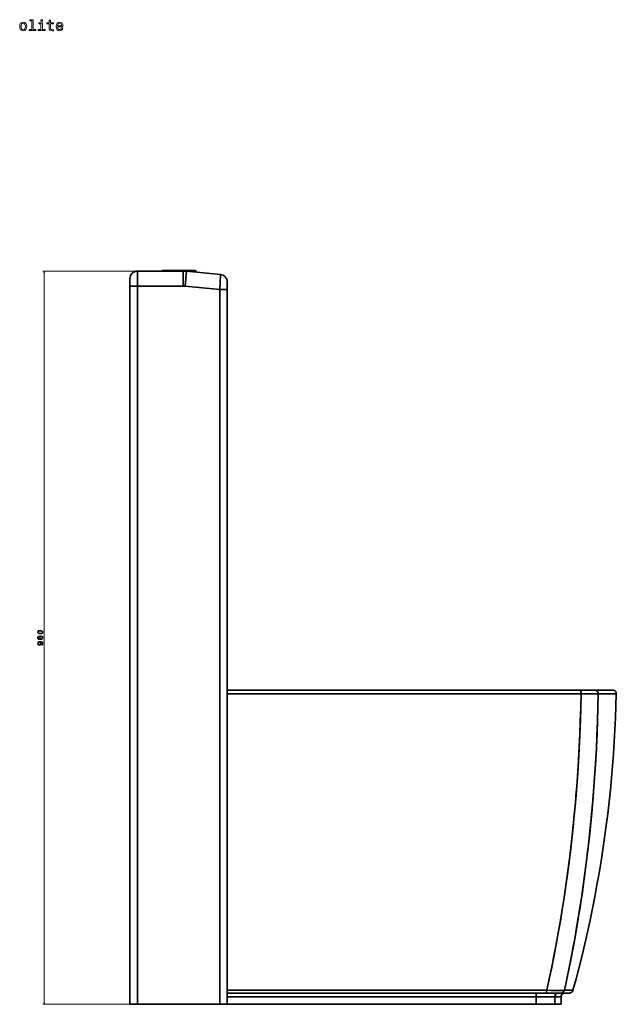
# Model space of a CAD drawing. Extents: x 401 to 1995, y -61 to 2287.
# Tile 6 of 6: x 1198 to 1995, y 971 to 2287. Entities that reach past the tile are written whole.
import ezdxf

# ---------------------------------------------------------------- set-up
doc = ezdxf.new("R2010")
doc.units = 0

msp = doc.modelspace()

# ---------------------------------------------------------------- linework, layer by layer
at = {"color": 7, "lineweight": 13}
for p, q in [((1353.4, 1951), (1228.9, 1951)), ((1230.9, 971), (1230.9, 1951)), ((1353.4, 971), (1228.9, 971))]:
    msp.add_line(p, q, dxfattribs=at)
at = {"color": 7, "lineweight": 35}
for p, q in [((1416.4, 1951), (1355.4, 1951)), ((1355.4, 1931), (1355.4, 1951)), ((1355.4, 1931), (1355.4, 1951)), ((1355.4, 1951), (1416.4, 1951)), ((1390.6, 1952), (1410.6, 1952)), ((1416.4, 1951), (1416.4, 1931)), ((1416.4, 1951), (1416.4, 1931)), ((1466.3, 1946.5), (1421.1, 1950.8)), ((1421.1, 1950.8), (1466.3, 1946.5)), ((1466.3, 1946.5), (1465.4, 1926.5)), ((1465.4, 1926.5), (1466.3, 1946.5)), ((1345.4, 971), (1345.4, 1931)), ((1345.4, 1931), (1345.4, 971)), ((1416.4, 1931), (1355.4, 1931)), ((1355.4, 1931), (1355.4, 971)), ((1355.4, 1931), (1416.4, 1931)), ((1355.4, 971), (1355.4, 1931)), ((1465.4, 1926.5), (1419.2, 1930.8)), ((1419.2, 1930.8), (1465.4, 1926.5)), ((1465.4, 1926.5), (1465.4, 971)), ((1465.4, 971), (1465.4, 1926.5)), ((1475.4, 971), (1475.4, 1926.5)), ((1475.4, 1926.5), (1475.4, 971)), ((1475.4, 1926.5), (1475.4, 1391)), ((1475.4, 1391), (1947.2, 1391)), ((1947.2, 1391), (1475.4, 1391)), ((1475.4, 1385.9), (1475.4, 989.7)), ((1475.4, 989.7), (1475.4, 1385.9)), ((1475.4, 1385.9), (1948.2, 1385.9)), ((1475.4, 1385.9), (1948.2, 1385.9)), ((1990.3, 1391), (1966.3, 1391)), ((1966.3, 1391), (1990.3, 1391)), ((1971.1, 1385.9), (1995.3, 1385.9)), ((1971.1, 1385.9), (1995.3, 1385.9)), ((1902.3, 989.7), (1475.4, 989.7)), ((1902.3, 989.7), (1475.4, 989.7)), ((1888.8, 986), (1475.4, 986)), ((1475.4, 986), (1901.5, 986)), ((1901.5, 986), (1475.4, 986)), ((1475.4, 981), (1888.1, 981)), ((1888.1, 981), (1475.4, 981)), ((1913, 981), (1888.1, 981)), ((1913, 981), (1888.1, 981)), ((1888.8, 986), (1917.9, 986)), ((1465.4, 971), (1355.4, 971)), ((1355.4, 971), (1465.4, 971)), ((1888.1, 971), (1475.4, 971)), ((1475.4, 971), (1888.1, 971)), ((1888.1, 971), (1913, 971)), ((1888.1, 971), (1913, 971))]:
    msp.add_line(p, q, dxfattribs=at)
at = {"color": 7, "lineweight": 35, "ltscale": 0.499991}
msp.add_line((1410.6, 1952), (1390.6, 1952), dxfattribs=at)
at = {"color": 7, "lineweight": 35, "ltscale": 0.498337}
msp.add_line((1410.6, 1952), (1430.5, 1952), dxfattribs=at)
at = {"color": 7, "lineweight": 35, "ltscale": 0.025003}
msp.add_line((1410.6, 1951), (1410.6, 1952), dxfattribs=at)
msp.add_line((1410.6, 1951), (1410.6, 1952), dxfattribs=at)
at = {"color": 7, "lineweight": 35, "ltscale": 0.498349}
msp.add_line((1410.6, 1952), (1430.5, 1952), dxfattribs=at)
at = {"color": 7, "lineweight": 35, "ltscale": 0.499998}
msp.add_line((1419.2, 1930.8), (1421.1, 1950.8), dxfattribs=at)
msp.add_line((1419.2, 1930.8), (1421.1, 1950.8), dxfattribs=at)
at = {"color": 7, "lineweight": 35, "ltscale": 0.25}
for p, q in [((1345.4, 1931), (1345.4, 1941)), ((1345.4, 1941), (1345.4, 1931)), ((1345.4, 1931), (1355.4, 1931)), ((1345.4, 1931), (1355.4, 1931)), ((1475.4, 1926.5), (1465.4, 1926.5)), ((1465.4, 1926.5), (1475.4, 1926.5)), ((1475.4, 981), (1475.4, 971)), ((1475.4, 971), (1475.4, 981)), ((1888.1, 981), (1888.1, 971)), ((1888.1, 971), (1888.1, 981)), ((1913, 981), (1913, 971)), ((1913, 971), (1913, 981)), ((1921.4, 971), (1921.4, 981)), ((1921.4, 981), (1921.4, 971)), ((1355.4, 971), (1345.4, 971)), ((1355.4, 971), (1345.4, 971)), ((1475.4, 971), (1465.4, 971)), ((1475.4, 971), (1465.4, 971))]:
    msp.add_line(p, q, dxfattribs=at)
at = {"color": 7, "lineweight": 35, "ltscale": 0.251108}
for p, q in [((1475.4, 1936.5), (1475.4, 1926.5)), ((1475.4, 1936.5), (1475.4, 1926.5)), ((1475.4, 1926.5), (1475.4, 1936.5))]:
    msp.add_line(p, q, dxfattribs=at)
at = {"color": 7, "lineweight": 35, "ltscale": 0.127853}
msp.add_line((1475.4, 1391), (1475.4, 1385.9), dxfattribs=at)
at = {"color": 7, "lineweight": 35, "ltscale": 0.005865}
msp.add_line((1475.4, 1390.7), (1475.4, 1391), dxfattribs=at)
at = {"color": 7, "lineweight": 35, "ltscale": 0.048074}
msp.add_line((1475.4, 1388.6), (1475.4, 1390.5), dxfattribs=at)
at = {"color": 7, "lineweight": 35, "ltscale": 0.477484}
msp.add_line((1966.3, 1391), (1947.2, 1391), dxfattribs=at)
msp.add_line((1966.3, 1391), (1947.2, 1391), dxfattribs=at)
at = {"color": 7, "lineweight": 35, "ltscale": 0.001154}
msp.add_line((1966.3, 1391), (1966.4, 1391), dxfattribs=at)
at = {"color": 7, "lineweight": 35, "ltscale": 0.092017}
for p, q in [((1475.4, 989.7), (1475.4, 986)), ((1475.4, 986), (1475.4, 989.7))]:
    msp.add_line(p, q, dxfattribs=at)
at = {"color": 7, "lineweight": 35, "ltscale": 0.28916}
msp.add_line((1937.4, 989.7), (1925.9, 989.7), dxfattribs=at)
at = {"color": 7, "lineweight": 35, "ltscale": 0.289163}
msp.add_line((1937.4, 989.7), (1925.9, 989.7), dxfattribs=at)
at = {"color": 7, "lineweight": 35, "ltscale": 0.125}
for p, q in [((1475.4, 986), (1475.4, 981)), ((1475.4, 981), (1475.4, 986))]:
    msp.add_line(p, q, dxfattribs=at)
at = {"color": 7, "lineweight": 35, "ltscale": 0.491336}
msp.add_line((1901.5, 986), (1921.2, 986), dxfattribs=at)
msp.add_line((1901.5, 986), (1921.2, 986), dxfattribs=at)
at = {"color": 7, "lineweight": 35, "ltscale": 0.210535}
msp.add_line((1913, 981), (1921.4, 981), dxfattribs=at)
at = {"color": 7, "lineweight": 35, "ltscale": 0.210529}
for p, q in [((1913, 981), (1921.4, 981)), ((1913, 971), (1921.4, 971)), ((1921.4, 971), (1913, 971))]:
    msp.add_line(p, q, dxfattribs=at)
at = {"color": 7, "lineweight": 35, "ltscale": 0.213202}
msp.add_line((1917.9, 986), (1926.4, 986), dxfattribs=at)
at = {"color": 7, "lineweight": 35, "ltscale": 0.285785}
msp.add_line((1921.2, 986), (1932.6, 986), dxfattribs=at)
at = {"color": 7, "lineweight": 35, "ltscale": 0.285803}
msp.add_line((1932.6, 986), (1921.2, 986), dxfattribs=at)
at = {"color": 7, "lineweight": 35, "ltscale": 0.154724}
msp.add_line((1932.6, 986), (1926.4, 986), dxfattribs=at)
at = {"color": 7, "lineweight": 35, "ltscale": 0.154709}
msp.add_line((1926.4, 986), (1932.6, 986), dxfattribs=at)
at = {"color": 7, "lineweight": 13}
for points in [[(1198.1, 2278), (1198.4, 2275.5), (1199.3, 2273.7), (1200.8, 2272.5), (1202.8, 2272.2), (1204.7, 2272.5), (1206.2, 2273.7), (1207.1, 2275.5), (1207.5, 2278), (1207.1, 2280.4), (1206.2, 2282.3), (1204.7, 2283.4), (1202.8, 2283.8), (1200.8, 2283.4), (1199.3, 2282.2), (1198.4, 2280.4)], [(1199.9, 2278), (1200, 2279.8), (1200.6, 2281.1), (1201.5, 2281.9), (1202.8, 2282.2), (1204, 2281.9), (1204.9, 2281.1), (1205.4, 2279.8), (1205.6, 2278), (1205.4, 2276.1), (1204.9, 2274.8), (1204, 2274), (1202.8, 2273.7), (1201.5, 2274), (1200.6, 2274.8), (1200, 2276.1)], [(1214.2, 2285.5), (1214.2, 2274), (1210.6, 2274), (1210.6, 2272.5), (1219.7, 2272.5), (1219.7, 2274), (1216, 2274), (1216, 2287), (1211.5, 2287), (1211.5, 2285.5)], [(1228.3, 2274), (1228.3, 2283), (1223.7, 2283), (1223.7, 2281.5), (1226.5, 2281.5), (1226.5, 2274), (1222.9, 2274), (1222.9, 2272.5), (1232, 2272.5), (1232, 2274)], [(1228.4, 2287), (1226.5, 2287), (1226.5, 2285), (1228.4, 2285)], [(1237.4, 2281.5), (1237.4, 2276.1), (1237.5, 2274.3), (1238.1, 2273.1), (1239.2, 2272.4), (1241.1, 2272.2), (1243.2, 2272.3), (1243.2, 2273.8), (1241.7, 2273.7), (1240.3, 2273.8), (1239.5, 2274.3), (1239.2, 2275.2), (1239.2, 2276.4), (1239.2, 2281.5), (1243.2, 2281.5), (1243.2, 2283), (1239.2, 2283), (1239.2, 2286.2), (1237.4, 2286.2), (1237.4, 2283), (1234.3, 2283), (1234.3, 2281.5)], [(1248.7, 2277.4), (1255.8, 2277.4), (1255.8, 2278.3), (1255.5, 2280.6), (1254.6, 2282.3), (1253.2, 2283.4), (1251.3, 2283.8), (1249.5, 2283.4), (1248.1, 2282.2), (1247.2, 2280.4), (1246.8, 2278), (1247.2, 2275.5), (1248.1, 2273.7), (1249.5, 2272.5), (1251.3, 2272.2), (1252.8, 2272.4), (1254.1, 2273.1), (1255.1, 2274.2), (1255.6, 2275.7), (1253.9, 2275.7), (1253.5, 2274.8), (1253, 2274.2), (1251.5, 2273.8), (1250.3, 2274), (1249.5, 2274.7), (1248.9, 2275.8), (1248.7, 2277.4)], [(1248.7, 2278.9), (1248.9, 2280.3), (1249.5, 2281.4), (1250.3, 2282), (1251.4, 2282.2), (1252.5, 2282), (1253.3, 2281.4), (1253.8, 2280.3), (1254, 2278.9)], [(1225.5, 1466), (1227.1, 1466.2), (1228.2, 1466.6), (1228.9, 1467.4), (1229.1, 1468.4), (1228.9, 1469.5), (1228.2, 1470.2), (1227.1, 1470.7), (1225.5, 1470.9), (1223.9, 1470.7), (1223.3, 1470.5), (1222.8, 1470.2), (1222.1, 1469.5), (1221.9, 1468.4), (1222.1, 1467.4), (1222.8, 1466.6), (1223.9, 1466.2)], [(1225.2, 1459.7), (1225.4, 1459.2), (1225.8, 1458.9), (1226.3, 1458.6), (1226.9, 1458.6), (1227.8, 1458.7), (1228.5, 1459.2), (1229, 1459.9), (1229.1, 1461), (1229, 1462), (1228.5, 1462.7), (1227.8, 1463.2), (1226.9, 1463.4), (1226.3, 1463.3), (1225.8, 1463.1), (1225.4, 1462.7), (1225.2, 1462.2), (1224.9, 1462.6), (1224.6, 1462.9), (1224.2, 1463.1), (1223.7, 1463.1), (1223, 1463), (1222.4, 1462.6), (1222, 1461.9), (1221.9, 1461), (1222, 1460.1), (1222.4, 1459.4), (1223, 1458.9), (1223.7, 1458.8), (1224.2, 1458.8), (1224.6, 1459)], [(1225.5, 1467), (1224.3, 1467.1), (1223.4, 1467.3), (1222.9, 1467.8), (1222.7, 1468.4), (1222.9, 1469.1), (1223.4, 1469.6), (1224.3, 1469.8), (1225.5, 1469.9), (1226.7, 1469.8), (1227.6, 1469.6), (1228.1, 1469.1), (1228.3, 1468.4), (1228.1, 1467.8), (1227.6, 1467.3), (1226.7, 1467.1)], [(1223.8, 1459.8), (1223.3, 1459.8), (1223, 1460.1), (1222.8, 1460.5), (1222.7, 1461), (1222.8, 1461.5), (1223, 1461.9), (1223.3, 1462.1), (1223.8, 1462.2), (1224.2, 1462.1), (1224.6, 1461.9), (1224.8, 1461.5), (1224.9, 1461), (1224.8, 1460.5), (1224.6, 1460.1), (1224.2, 1459.8)], [(1226.9, 1459.5), (1226.4, 1459.6), (1226, 1459.9), (1225.7, 1460.4), (1225.6, 1461), (1225.7, 1461.6), (1226, 1462), (1226.4, 1462.3), (1226.9, 1462.4), (1227.5, 1462.3), (1227.9, 1462), (1228.2, 1461.6), (1228.3, 1461), (1228.2, 1460.4), (1227.9, 1459.9), (1227.5, 1459.6)], [(1227.2, 1451.1), (1228, 1451.2), (1228.6, 1451.7), (1229, 1452.4), (1229.1, 1453.3), (1229.1, 1453.9), (1228.9, 1454.4), (1228.6, 1454.8), (1228.1, 1455.2), (1227.6, 1455.5), (1226.9, 1455.8), (1226.1, 1455.9), (1225.2, 1455.9), (1223.8, 1455.8), (1222.7, 1455.3), (1222.1, 1454.5), (1221.9, 1453.4), (1222.1, 1452.4), (1222.5, 1451.7), (1223.3, 1451.2), (1224.2, 1451), (1225.2, 1451.2), (1225.9, 1451.7), (1226.4, 1452.4), (1226.5, 1453.3), (1226.4, 1454.2), (1225.8, 1454.9), (1226.9, 1454.8), (1227.7, 1454.4), (1228.2, 1453.9), (1228.3, 1453.3), (1228.2, 1452.7), (1228, 1452.4), (1227.7, 1452.1), (1227.2, 1452)], [(1224.2, 1452), (1223.6, 1452.1), (1223.1, 1452.4), (1222.8, 1452.8), (1222.7, 1453.4), (1222.8, 1454), (1223.1, 1454.5), (1223.6, 1454.7), (1224.2, 1454.8), (1224.8, 1454.7), (1225.3, 1454.5), (1225.6, 1454), (1225.7, 1453.4), (1225.6, 1452.8), (1225.3, 1452.4), (1224.9, 1452.1)]]:
    msp.add_lwpolyline(points, close=True, dxfattribs=at)
for points in [[(1231.4, 1949), (1230.9, 1951), (1230.4, 1949)], [(1230.4, 972.9), (1230.9, 971), (1231.4, 972.9)]]:
    msp.add_lwpolyline(points, dxfattribs=at)
at = {"color": 7, "lineweight": 35}
for points in [[(1948.2, 1385.9), (1947.8, 1367.6), (1947.2, 1349.3), (1946.5, 1331.1), (1945.6, 1312.9), (1944.6, 1294.7), (1943.4, 1276.6), (1942.8, 1267.5), (1942.1, 1258.4), (1941.4, 1249.3), (1940.6, 1240.3), (1939.1, 1224), (1937.5, 1207.7), (1935.8, 1191.5), (1933.9, 1175.3), (1931.9, 1159.1), (1929.8, 1142.9), (1927.5, 1126.8), (1925.1, 1110.7), (1922.5, 1094.6), (1919.9, 1078.6), (1917.2, 1063.7), (1914.5, 1048.8), (1911.6, 1034), (1908.6, 1019.2), (1905.5, 1004.4), (1902.3, 989.7)], [(1948.2, 1385.9), (1947.8, 1368.2), (1947.3, 1350.5), (1946.6, 1332.9), (1945.8, 1315.3), (1944.8, 1297.7), (1943.7, 1280.1), (1942.4, 1262.5), (1941, 1245), (1939.5, 1227.5), (1937.8, 1210), (1935.9, 1192.5), (1934.1, 1176.7), (1932.1, 1160.9), (1930.1, 1145.1), (1927.9, 1129.3), (1925.5, 1113.6), (1923.1, 1097.9), (1920.5, 1082.2), (1917.8, 1066.6), (1914.9, 1051), (1911.9, 1035.6), (1908.9, 1020.2), (1905.6, 1004.9), (1902.3, 989.7)], [(1925.9, 989.7), (1929.2, 1005), (1932.4, 1020.3), (1935.4, 1035.7), (1938.3, 1051.1), (1941.1, 1066.5), (1943.7, 1082), (1946.3, 1097.5), (1948.7, 1113), (1950.6, 1126.3), (1952.5, 1139.7), (1954.3, 1153.1), (1956, 1166.4), (1957, 1175.4), (1958.1, 1184.3), (1959.1, 1193.3), (1960, 1202.2), (1961.8, 1220.2), (1963.1, 1233.9), (1964.3, 1247.7), (1965.3, 1261.4), (1966.3, 1275.2), (1966.9, 1284.4), (1967.5, 1293.6), (1968.6, 1312), (1969.4, 1330.4), (1970.1, 1348.9), (1970.7, 1367.4), (1971.1, 1385.9)], [(1971.1, 1385.9), (1970.7, 1368.1), (1970.2, 1350.3), (1969.5, 1332.5), (1968.7, 1314.8), (1967.7, 1297.1), (1966.6, 1279.4), (1965.4, 1261.7), (1964, 1244), (1962.4, 1226.4), (1960.7, 1208.8), (1958.8, 1191.2), (1956.8, 1173.7), (1954.7, 1156.2), (1952.4, 1138.8), (1949.9, 1121.4), (1948.6, 1112.7), (1947.3, 1104), (1945.9, 1095.3), (1944.5, 1086.7), (1942.3, 1073.7), (1940.1, 1060.8), (1937.7, 1047.8), (1935.3, 1034.9), (1932.3, 1019.8), (1929.1, 1004.7), (1925.9, 989.7)], [(1995.3, 1385.9), (1994.8, 1369.8), (1994.2, 1353.7), (1993.5, 1337.7), (1992.6, 1321.7), (1991.5, 1305.6), (1990.3, 1289.6), (1988.9, 1273.6), (1987.4, 1257.6), (1985.7, 1241.7), (1983.8, 1225.7), (1981.8, 1209.8), (1979.6, 1193.9), (1977.3, 1178.1), (1974.9, 1162.2), (1972.2, 1146.4), (1969.4, 1130.6), (1966.5, 1114.8), (1963.4, 1099), (1960.2, 1083.3), (1956.8, 1067.6), (1953.2, 1052), (1949.5, 1036.3), (1945.6, 1020.7), (1941.6, 1005.2), (1937.4, 989.7)], [(1937.4, 989.7), (1941.6, 1005.2), (1945.6, 1020.7), (1949.5, 1036.3), (1953.2, 1052), (1956.8, 1067.6), (1960.2, 1083.3), (1963.4, 1099), (1966.5, 1114.8), (1969.4, 1130.6), (1972.2, 1146.4), (1974.9, 1162.2), (1977.3, 1178.1), (1979.6, 1193.9), (1981.8, 1209.8), (1983.8, 1225.7), (1985.7, 1241.7), (1987.4, 1257.6), (1988.9, 1273.6), (1990.3, 1289.6), (1991.5, 1305.6), (1992.6, 1321.7), (1993.5, 1337.7), (1994.2, 1353.7), (1994.8, 1369.8), (1995.3, 1385.9)], [(1948.2, 1385.9), (1948.2, 1386.9), (1948.1, 1387.9), (1948, 1388.7), (1947.9, 1389.5), (1947.8, 1390), (1947.7, 1390.4), (1947.5, 1390.8), (1947.4, 1390.9), (1947.3, 1390.9), (1947.2, 1391)], [(1948.2, 1385.9), (1948.2, 1386.9), (1948.1, 1387.9), (1948, 1388.7), (1947.9, 1389.5), (1947.8, 1390), (1947.7, 1390.4), (1947.5, 1390.8), (1947.4, 1390.9), (1947.3, 1390.9), (1947.2, 1391)], [(1971.1, 1385.9), (1963.4, 1385.8), (1948.2, 1385.9)], [(1948.2, 1385.9), (1962.8, 1385.8), (1971.1, 1385.9)], [(1971.1, 1385.9), (1971, 1386.7), (1970.9, 1387.4), (1970.6, 1388.2), (1970.2, 1388.9), (1969.7, 1389.5), (1969.1, 1390), (1968.5, 1390.4), (1967.8, 1390.7), (1967, 1390.9), (1966.3, 1391)], [(1971.1, 1385.9), (1971, 1386.7), (1970.9, 1387.4), (1970.6, 1388.2), (1970.2, 1388.9), (1969.7, 1389.5), (1969.1, 1390), (1968.5, 1390.4), (1967.8, 1390.7), (1967, 1390.9), (1966.3, 1391)], [(1925.9, 989.7), (1924.3, 989.5), (1922.1, 989.5), (1919.4, 989.4), (1916.2, 989.4), (1912.8, 989.4), (1907.6, 989.5), (1902.3, 989.7)], [(1902.3, 989.7), (1907.8, 989.5), (1913.2, 989.4), (1917.9, 989.4), (1921.9, 989.5), (1924.9, 989.6), (1925.9, 989.7)], [(1888.8, 986), (1888.8, 986), (1888.7, 985.9), (1888.6, 985.9), (1888.5, 985.6), (1888.4, 985.1), (1888.3, 984.5), (1888.2, 983.7), (1888.1, 982.4), (1888.1, 981)], [(1917.9, 986), (1917.1, 985.9), (1916.4, 985.7), (1915.7, 985.4), (1915, 985), (1914.4, 984.5), (1913.9, 983.9), (1913.5, 983.2), (1913.2, 982.5), (1913.1, 981.7), (1913, 981)]]:
    msp.add_lwpolyline(points, dxfattribs=at)
for centre, radius, start, end in [((1355.4, 1941), 10, 90, 180), ((1355.4, 1941), 10, 90, 180), ((1390.6, 1947), 5, 89.9956, 126.8677), ((1416.4, 1901), 50, 84.6175, 90), ((1416.4, 1901), 50, 84.6175, 90), ((1430.6, 1947), 5, 29.6367, 90.7458), ((1465.4, 1936.5), 10, 0, 84.6175), ((1465.4, 1936.5), 10, 0, 84.6175), ((1465.4, 1936.5), 10, 0, 84.6175), ((1416.4, 1901), 30, 84.6175, 90), ((1416.4, 1901), 30, 84.6178, 89.9997), ((1416.4, 1901), 30, 84.6175, 90), ((1416.4, 1901), 30, 84.6175, 90), ((1990.3, 1386), 5, 358.6921, 90), ((1990.3, 1386), 5, 358.6921, 90), ((1932.6, 991), 5, 270, 344.7008), ((1932.6, 991), 5, 270, 344.7008), ((1926.4, 981), 5, 90, 180), ((1926.4, 981), 5, 90, 180)]:
    msp.add_arc(centre, radius, start, end, dxfattribs=at)
for centre, major_axis, ratio, start_param, end_param in [((1901.5, 991), (0, -5), 0.157136, 0.000001, 1.30376), ((1901.5, 991), (0, -5), 0.157138, 0.000002, 1.303762), ((1921.2, 991), (0, -5), 0.97216, 6.283016, 7.586777), ((1921.2, 991), (0, -5), 0.972159, 6.283018, 7.58678), ((1888.8, 981), (0, 5), 0.147115, 0, 1.570796), ((1917.9, 981), (0, 5), 0.978667, 0.000001, 1.570796)]:
    msp.add_ellipse(centre, major_axis=major_axis, ratio=ratio, start_param=start_param, end_param=end_param, dxfattribs=at)

doc.saveas('drawing.dxf')
